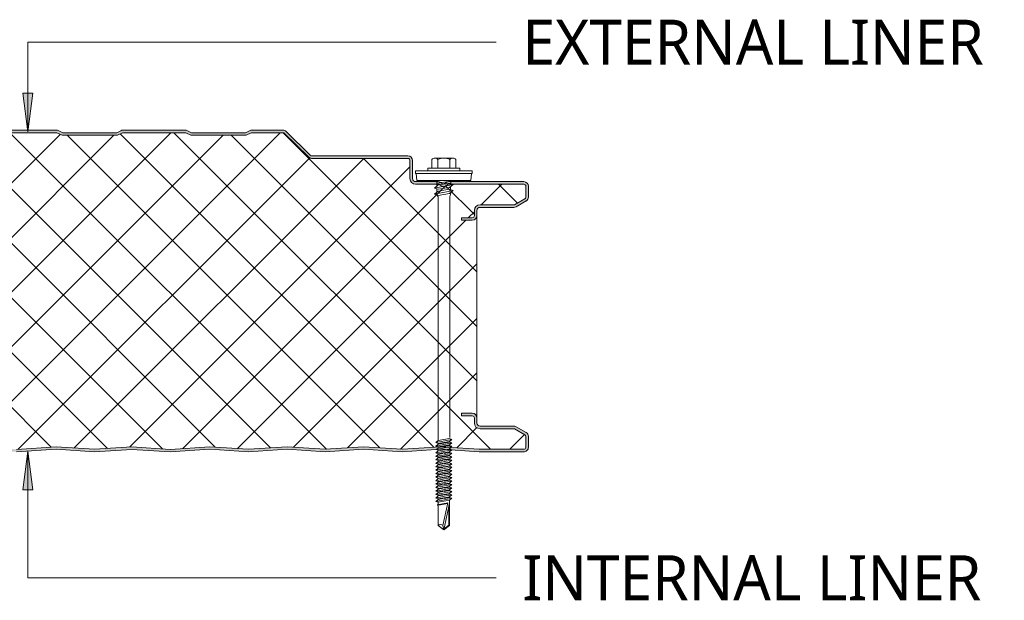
# Model space of a CAD drawing. Header units: millimetres. Extents: x 5866 to 14079, y -1721 to 5266.
# Tile 9 of 13: x 6809 to 7191, y 4462 to 4688. Entities that reach past the tile are written whole.
import ezdxf

# ---------------------------------------------------------------- set-up
doc = ezdxf.new("R2010")
doc.units = ezdxf.units.MM
doc.layers.add('A-DETL-GENF', color=92, linetype='Continuous', lineweight=13)
doc.layers.add('G-ANNO-TEXT', color=231, linetype='Continuous', lineweight=9)
doc.styles.add('Yu Gothic_1', font='Yu Gothic.ttf', dxfattribs={"height": 17.5})

# ---------------------------------------------------------------- blocks, each defined once
blk = doc.blocks.new('HFX 1000 - FINELINE - SATINLINE - HFX 1000 125mm - FINELINE - SATINLINE-4498401-JOINT 12')
at = {"layer": 'A-DETL-GENF'}
h = blk.add_hatch(color=256, dxfattribs=at)
h.paths.add_polyline_path([(619.08, -0.04), (634.65, 0.99), (649.66, 0), (664.01, 0.96), (678.97, -0.03), (694.37, 0.99), (709.28, -0.01), (724.37, 0.99), (739.15, 0), (754.09, 0.99), (769, -0.01), (784.37, 0.97), (799.37, -0.02), (814.93, 0.97), (829.67, 0), (844.01, 0.96), (858.87, -0.04), (874.37, 0.99), (889.28, -0.01), (904.37, 0.99), (919.19, 0), (934.09, 0.99), (949, -0.01), (964.09, 0.99), (979.2, 0), (996.6, 0.05), (997, 0.19), (997.27, 0.34), (997.57, 0.63), (997.87, 1.14), (997.95, 1.38), (998, 1.8), (998, 5.96), (997.94, 6.42), (997.76, 6.86), (997.48, 7.23), (997, 7.57), (993.22, 9.75), (992.72, 9.94), (992.32, 9.99), (978.89, 10.04), (978.6, 10.16), (978.35, 10.35), (978.16, 10.59), (978.03, 10.95), (978, 11.19), (978, 13.19), (977.94, 13.66), (977.76, 14.09), (977.48, 14.47), (977, 14.79), (976.67, 14.93), (975.92, 14.99), (972, 14.99), (972, 13.99), (976.41, 13.97), (976.65, 13.85), (976.77, 13.76), (976.9, 13.59), (976.98, 13.4), (977, 13.19), (977.03, 10.95), (977.08, 10.63), (977.3, 10.09), (977.65, 9.64), (978.1, 9.29), (978.63, 9.07), (979.2, 8.99), (992.54, 8.99), (996.77, 6.52), (996.9, 6.36), (996.98, 6.16), (997, 5.96), (996.98, 1.61), (996.8, 1.27), (996.49, 1.05), (996.12, 1), (978.63, 1.02), (964, 2), (948.86, 1), (934, 2), (919.14, 1), (904.28, 2), (889.28, 0.99), (874.28, 2), (858.87, 0.96), (844.01, 1.96), (829.57, 0.99), (814.57, 2), (799, 0.99), (784, 2), (768.86, 1), (754, 2), (739.14, 1), (724.28, 2), (709.28, 0.99), (694.28, 2), (678.87, 0.96), (664.01, 1.96), (649.57, 0.99), (634.57, 2), (619.08, 0.96), (604.14, 1.96), (589.7, 0.99), (574.7, 2), (559.14, 0.99), (544.14, 2), (529, 1), (514.14, 2), (499.28, 1), (484.42, 2), (469.42, 0.99), (454.42, 2), (438.94, 0.97), (424.14, 1.96), (409.35, 0.97), (394, 2), (379.14, 1), (364.28, 2), (349.28, 0.99), (334.28, 2), (318.87, 0.96), (304.01, 1.96), (289.57, 0.99), (274.57, 2), (259.08, 0.96), (244.14, 1.96), (229.7, 0.99), (214.7, 2), (199.14, 0.99), (184.14, 2), (169, 1), (154.14, 2), (139.28, 1), (124.42, 2), (109.42, 0.99), (94.42, 2), (78.94, 0.97), (64.14, 1.96), (48.97, 1), (34, 2), (19.11, 1), (1.59, 1.02), (1.4, 1.1), (1.23, 1.23), (1.11, 1.4), (1.03, 1.59), (1, 2), (1, 9.3), (0.93, 9.86), (0.71, 10.4), (0.22, 10.95), (-0.1, 11.2), (-0.63, 11.42), (-1.2, 11.5), (-20.41, 11.52), (-20.6, 11.6), (-20.77, 11.73), (-20.89, 11.9), (-20.97, 12.09), (-21, 12.3), (-20.97, 13.4), (-20.89, 13.6), (-20.77, 13.76), (-20.6, 13.89), (-20.41, 13.97), (-20.2, 14), (-16, 14), (-16, 15), (-20.2, 15), (-20.67, 14.93), (-21.1, 14.75), (-21.47, 14.47), (-21.76, 14.1), (-21.95, 13.6), (-22, 13.2), (-22, 12.3), (-21.94, 11.83), (-21.76, 11.4), (-21.38, 10.95), (-21.1, 10.74), (-20.67, 10.56), (-20.2, 10.5), (-0.89, 10.45), (-0.6, 10.33), (-0.35, 10.14), (-0.1, 9.75), (-0.04, 9.61), (0, 9.3), (0, 1.8), (0.06, 1.33), (0.36, 0.75), (0.53, 0.52), (1, 0.2), (1.33, 0.06), (1.8, 0), (19.14, 0), (34.38, 0.97), (49.35, -0.03), (64.14, 0.96), (79.1, -0.03), (94.51, 0.99), (109.42, -0.01), (124.51, 0.99), (139.29, 0), (154.23, 0.99), (169.16, -0.01), (184.51, 0.97), (199.51, -0.02), (215.07, 0.97), (229.81, 0), (244.16, 0.96), (259.08, -0.04), (274.65, 0.99), (289.58, -0.01), (304.14, 0.95), (318.88, -0.04), (334.37, 0.99), (349.37, 0), (364.37, 0.99), (379.24, 0.01), (394, 1), (409.35, -0.03), (424.14, 0.96), (439.01, -0.04), (454.51, 0.99), (469.44, -0.01), (484.51, 0.99), (499.37, 0.01), (514.35, 0.98), (529.24, 0), (544.51, 0.97), (559.42, -0.03), (574.79, 0.99), (589.71, -0.01), (604.16, 0.96), (616.93, 0.1)])
h.paths.add_polyline_path([(972, 90), (976.2, 90), (976.67, 90.06), (977.1, 90.24), (977.48, 90.52), (977.76, 90.9), (977.94, 91.33), (978, 91.8), (978.04, 94.11), (978.16, 94.4), (978.35, 94.64), (978.63, 94.85), (978.89, 94.95), (979.2, 95), (992.72, 95.05), (992.79, 95.06), (993.22, 95.24), (997.1, 97.48), (997.48, 97.76), (997.76, 98.13), (997.94, 98.57), (998, 99.03), (997.95, 103.6), (997.9, 103.76), (997.76, 104.1), (997.48, 104.47), (997, 104.8), (996.6, 104.94), (996.04, 105), (966.7, 104.96), (966.36, 104.86), (965.76, 104.47), (965.54, 104.29), (965.38, 104.2), (965.15, 104.14), (964.92, 104.13), (964.69, 104.18), (964.28, 104.41), (964, 104.66), (963.68, 104.84), (963.32, 104.96), (962.95, 105), (953.89, 105.04), (953.6, 105.16), (953.35, 105.35), (953.1, 105.74), (953.04, 105.88), (953, 106.2), (953, 113.2), (952.94, 113.66), (952.65, 114.24), (952.48, 114.47), (952, 114.8), (951.67, 114.93), (951.2, 115), (913.85, 115.03), (913.56, 115.15), (913.07, 115.58), (903.92, 124.48), (903.55, 124.76), (902.99, 124.95), (902.66, 125), (890.66, 125), (890.18, 124.94), (889.72, 124.77), (888.16, 124), (867.16, 124), (865.61, 124.77), (865.15, 124.94), (864.67, 125), (840.4, 124.97), (840.18, 124.94), (839.72, 124.77), (838.16, 124), (817.08, 124.04), (815.61, 124.77), (815.15, 124.94), (814.67, 125), (790.4, 124.97), (790.18, 124.94), (789.72, 124.77), (788.16, 124), (767.16, 124), (765.61, 124.77), (765.15, 124.94), (764.67, 125), (740.4, 124.97), (740.18, 124.94), (739.72, 124.77), (738.16, 124), (717.12, 124.02), (715.61, 124.77), (715.15, 124.94), (714.67, 125), (690.4, 124.97), (690.18, 124.94), (689.72, 124.77), (688.16, 124), (667.08, 124.04), (665.61, 124.77), (665.15, 124.94), (664.67, 125), (640.4, 124.97), (640.18, 124.94), (639.72, 124.77), (638.16, 124), (617.16, 124), (615.61, 124.77), (615.15, 124.94), (614.67, 125), (590.4, 124.97), (590.18, 124.94), (589.7, 124.76), (588.16, 124), (567.16, 124), (565.61, 124.77), (565.15, 124.94), (564.67, 125), (540.4, 124.97), (540.18, 124.94), (539.72, 124.77), (538.16, 124), (517.16, 124), (515.61, 124.77), (515.15, 124.94), (514.67, 125), (490.4, 124.97), (490.18, 124.94), (489.72, 124.77), (488.16, 124), (467.16, 124), (465.61, 124.77), (464.93, 124.97), (464.67, 125), (440.66, 125), (440.18, 124.94), (439.72, 124.77), (438.16, 124), (417.16, 124), (415.61, 124.77), (414.93, 124.97), (414.67, 125), (390.66, 125), (390.18, 124.94), (389.72, 124.77), (388.16, 124), (367.08, 124.04), (365.61, 124.77), (364.93, 124.97), (364.67, 125), (340.66, 125), (340.18, 124.94), (339.72, 124.77), (338.16, 124), (317.16, 124), (315.61, 124.77), (314.93, 124.97), (314.67, 125), (290.66, 125), (290.18, 124.94), (289.57, 124.7), (288.16, 124), (267.16, 124), (265.61, 124.77), (264.93, 124.97), (264.67, 125), (240.66, 125), (240.18, 124.94), (239.72, 124.77), (238.16, 124), (217.16, 124), (215.61, 124.77), (214.93, 124.97), (214.67, 125), (190.66, 125), (190.18, 124.94), (189.72, 124.77), (188.16, 124), (167.16, 124), (165.61, 124.77), (164.93, 124.97), (164.67, 125), (140.66, 125), (140.18, 124.94), (139.72, 124.77), (138.16, 124), (117.12, 124.02), (115.61, 124.77), (114.93, 124.97), (114.67, 125), (90.66, 125), (90.18, 124.94), (89.72, 124.77), (88.16, 124), (67.16, 124), (65.61, 124.77), (64.93, 124.97), (64.67, 125), (40.66, 125), (40.18, 124.94), (39.72, 124.77), (38.16, 124), (17.16, 124), (15.59, 124.78), (14.93, 124.97), (14.67, 125), (-9.6, 124.97), (-9.82, 124.94), (-10.28, 124.77), (-11.84, 124), (-32.84, 124), (-34.39, 124.77), (-35.07, 124.97), (-35.33, 125), (-47.66, 124.95), (-47.79, 124.94), (-48.22, 124.76), (-48.59, 124.48), (-55.75, 117.45), (-55.95, 116.91), (-55.99, 116.74), (-55.95, 116.25), (-55.88, 115.99), (-55.7, 115.66), (-55.44, 115.38), (-55.13, 115.17), (-54.67, 115.03), (-54.4, 115), (-26.2, 114.95), (-0.57, 107.09), (-0.33, 106.89), (-0.15, 106.65), (-0.04, 106.37), (0, 106.06), (-0.04, 95.88), (-0.16, 95.6), (-0.35, 95.35), (-0.63, 95.14), (-0.89, 95.04), (-1.2, 95), (-20.41, 94.97), (-20.67, 94.93), (-21.1, 94.75), (-21.47, 94.47), (-21.76, 94.1), (-21.95, 93.6), (-22, 93.2), (-22, 91.8), (-21.92, 91.27), (-21.76, 90.9), (-21.47, 90.52), (-21.1, 90.24), (-20.67, 90.06), (-20.2, 90), (-16, 90), (-16, 91), (-20.41, 91.02), (-20.67, 91.15), (-20.8, 91.27), (-20.89, 91.4), (-20.97, 91.59), (-21, 91.8), (-20.97, 93.4), (-20.89, 93.6), (-20.77, 93.76), (-20.6, 93.89), (-20.41, 93.97), (-20.2, 94), (-1.2, 94), (-0.63, 94.07), (-0.1, 94.29), (0.36, 94.64), (0.71, 95.1), (0.93, 95.63), (1, 96.2), (1, 106.06), (0.93, 106.62), (0.72, 107.14), (0.39, 107.59), (-0.05, 107.94), (-0.56, 108.17), (-26.2, 116), (-54.54, 116.01), (-54.82, 116.17), (-54.95, 116.37), (-54.99, 116.67), (-54.88, 116.94), (-54.67, 117.17), (-47.66, 124), (-35.07, 124), (-33.07, 123), (-11.6, 123), (-9.6, 124), (14.93, 124), (16.93, 123), (38.4, 123), (40.4, 124), (64.93, 124), (66.93, 123), (88.4, 123), (90.4, 124), (114.93, 124), (116.93, 123), (138.4, 123), (140.4, 124), (164.93, 124), (166.93, 123), (188.4, 123), (190.4, 124), (214.93, 124), (216.93, 123), (238.4, 123), (240.4, 124), (264.93, 124), (266.93, 123), (288.4, 123), (290.4, 124), (314.93, 124), (316.93, 123), (338.4, 123), (340.4, 124), (364.93, 124), (366.93, 123), (388.4, 123), (390.4, 124), (414.93, 124), (416.93, 123), (438.4, 123), (440.4, 124), (464.93, 124), (466.93, 123), (488.4, 123), (490.4, 124), (514.93, 124), (516.93, 123), (538.4, 123), (540.4, 124), (564.93, 124), (566.93, 123), (588.4, 123), (590.4, 124), (614.93, 124), (616.93, 123), (638.4, 123), (640.4, 124), (664.93, 124), (666.93, 123), (688.4, 123), (690.4, 124), (714.93, 124), (716.93, 123), (738.4, 123), (740.4, 124), (764.93, 124), (766.93, 123), (788.4, 123), (790.4, 124), (814.93, 124), (816.93, 123), (838.4, 123), (840.4, 124), (864.93, 124), (866.93, 123), (888.4, 123), (890.4, 124), (902.99, 124), (912.62, 114.62), (913.07, 114.28), (913.59, 114.07), (914.15, 114), (951.41, 113.97), (951.6, 113.89), (951.77, 113.76), (951.9, 113.6), (951.98, 113.4), (952, 113.2), (952, 106.2), (952.08, 105.63), (952.3, 105.1), (952.65, 104.64), (953.1, 104.29), (953.63, 104.07), (954.2, 104), (963.35, 104), (963.67, 103.63), (964.07, 103.36), (964.52, 103.19), (965, 103.13), (965.48, 103.19), (965.93, 103.36), (966.33, 103.63), (966.65, 104), (996.41, 103.97), (996.6, 103.89), (996.77, 103.76), (996.9, 103.6), (996.98, 103.4), (997, 103.2), (996.98, 98.83), (996.9, 98.63), (996.77, 98.47), (996.6, 98.34), (992.54, 96), (979.2, 96), (978.63, 95.92), (978.1, 95.7), (977.65, 95.35), (977.3, 94.9), (977.08, 94.36), (977, 93.8), (976.98, 91.59), (976.8, 91.27), (976.77, 91.23), (976.6, 91.1), (976.41, 91.02), (976.2, 91), (972, 91)])
h = blk.add_hatch(dxfattribs=at)
h.set_pattern_fill('FP_4', color=256, style=0, pattern_type=2)
h.set_pattern_definition([(45, (-6008.332, -4519.78), (-10.606602, 10.606602), []), (135, (-6008.332, -4519.78), (-10.606602, -10.606602), [])])
h.paths.add_polyline_path([(619.08, 0.96), (634.57, 2), (649.57, 0.99), (664.01, 1.96), (678.87, 0.96), (694.28, 2), (709.28, 0.99), (724.28, 2), (739.14, 1), (754, 2), (769, 0.99), (784, 2), (799.28, 0.97), (814.57, 2), (829.57, 0.99), (844.01, 1.96), (858.87, 0.96), (874.28, 2), (889.28, 0.99), (904.28, 2), (919.14, 1), (934, 2), (949, 0.99), (964, 2), (978.9, 1), (996.49, 1.05), (996.8, 1.27), (996.91, 1.43), (997, 1.8), (996.98, 6.16), (996.9, 6.36), (996.77, 6.52), (996.6, 6.65), (992.54, 8.99), (979.2, 8.99), (978.63, 9.07), (978.1, 9.29), (977.65, 9.64), (977.3, 10.09), (977.08, 10.63), (977, 11.19), (976.98, 13.4), (976.9, 13.59), (976.77, 13.76), (976.6, 13.89), (976.41, 13.97), (976.2, 13.99), (972, 13.99), (972, 14.99), (976.2, 14.99), (976.67, 14.93), (977.1, 14.75), (977.48, 14.47), (977.76, 14.09), (977.94, 13.66), (978, 13.19), (978, 91.8), (977.92, 91.27), (977.76, 90.9), (977.48, 90.52), (977.1, 90.24), (976.67, 90.06), (976.2, 90), (972, 90), (972, 91), (976.41, 91.02), (976.6, 91.1), (976.8, 91.27), (976.9, 91.4), (976.98, 91.59), (977, 91.8), (977, 93.8), (977.08, 94.36), (977.3, 94.9), (977.65, 95.35), (978.1, 95.7), (978.63, 95.92), (979.2, 96), (992.54, 96), (996.77, 98.47), (996.9, 98.63), (996.98, 98.83), (997, 99.03), (996.98, 103.4), (996.9, 103.6), (996.77, 103.76), (996.6, 103.89), (996.41, 103.97), (996.2, 104), (966.65, 104), (966.33, 103.63), (965.93, 103.36), (965.48, 103.19), (965, 103.13), (964.52, 103.19), (964.07, 103.36), (963.67, 103.63), (963.35, 104), (954.2, 104), (953.63, 104.07), (953.1, 104.29), (952.63, 104.66), (952.3, 105.1), (952.08, 105.63), (952, 106.2), (951.98, 113.4), (951.9, 113.6), (951.77, 113.76), (951.6, 113.89), (951.41, 113.97), (951.2, 114), (914.15, 114), (913.59, 114.07), (913.07, 114.28), (912.62, 114.62), (902.99, 124), (890.4, 124), (888.4, 123), (866.93, 123), (864.93, 124), (840.4, 124), (838.4, 123), (816.93, 123), (814.93, 124), (790.4, 124), (788.4, 123), (766.93, 123), (764.93, 124), (740.4, 124), (738.4, 123), (716.93, 123), (714.93, 124), (690.4, 124), (688.4, 123), (666.93, 123), (664.93, 124), (640.4, 124), (638.4, 123), (616.93, 123), (614.93, 124), (590.4, 124), (588.4, 123), (566.93, 123), (564.93, 124), (540.4, 124), (538.4, 123), (516.93, 123), (514.93, 124), (490.4, 124), (488.4, 123), (466.93, 123), (464.93, 124), (440.4, 124), (438.4, 123), (416.93, 123), (414.93, 124), (390.4, 124), (388.4, 123), (366.93, 123), (364.93, 124), (340.4, 124), (338.4, 123), (316.93, 123), (314.93, 124), (290.4, 124), (288.4, 123), (266.93, 123), (264.93, 124), (240.4, 124), (238.4, 123), (216.93, 123), (214.93, 124), (190.4, 124), (188.4, 123), (166.93, 123), (164.93, 124), (140.4, 124), (138.4, 123), (116.93, 123), (114.93, 124), (90.4, 124), (88.4, 123), (66.93, 123), (64.93, 124), (40.4, 124), (38.4, 123), (16.93, 123), (14.93, 124), (-9.6, 124), (-11.6, 123), (-33.07, 123), (-35.07, 124), (-47.66, 124), (-54.91, 116.91), (-54.97, 116.79), (-54.95, 116.37), (-54.79, 116.14), (-54.54, 116.01), (-54.4, 116), (-26.2, 116), (-0.56, 108.17), (-0.05, 107.94), (0.39, 107.59), (0.72, 107.14), (0.93, 106.62), (1, 106.06), (1, 96.2), (0.93, 95.63), (0.71, 95.1), (0.36, 94.64), (-0.1, 94.29), (-0.63, 94.07), (-1.2, 94), (-20.41, 93.97), (-20.6, 93.89), (-20.77, 93.76), (-20.89, 93.6), (-20.97, 93.4), (-21, 93.2), (-20.97, 91.59), (-20.8, 91.27), (-20.77, 91.23), (-20.6, 91.1), (-20.41, 91.02), (-20.2, 91), (-16, 91), (-16, 90), (-20.2, 90), (-20.67, 90.06), (-21.1, 90.24), (-21.47, 90.52), (-21.76, 90.9), (-21.94, 91.33), (-22, 91.8), (-22, 13.2), (-21.94, 13.66), (-21.76, 14.1), (-21.47, 14.47), (-21.1, 14.75), (-20.67, 14.93), (-20.2, 15), (-16, 15), (-16, 14), (-20.41, 13.97), (-20.6, 13.89), (-20.77, 13.76), (-20.89, 13.6), (-20.97, 13.4), (-21, 13.2), (-20.97, 12.09), (-20.89, 11.9), (-20.77, 11.73), (-20.6, 11.6), (-20.41, 11.52), (-20.2, 11.5), (-1.2, 11.5), (-0.63, 11.42), (-0.1, 11.2), (0.36, 10.85), (0.71, 10.4), (0.93, 9.86), (1, 9.3), (1.03, 1.59), (1.11, 1.4), (1.23, 1.23), (1.4, 1.1), (1.59, 1.02), (1.8, 1), (19.11, 1), (34, 2), (49.35, 0.97), (64.14, 1.96), (79, 0.96), (94.42, 2), (109.42, 0.99), (124.42, 2), (139.28, 1), (154.14, 2), (169.14, 0.99), (184.14, 2), (199.42, 0.97), (214.7, 2), (229.7, 0.99), (244.14, 1.96), (259.08, 0.96), (274.57, 2), (289.57, 0.99), (304.01, 1.96), (318.87, 0.96), (334.28, 2), (349.28, 0.99), (364.28, 2), (379.14, 1), (394, 2), (409.35, 0.97), (424.14, 1.96), (439, 0.96), (454.42, 2), (469.42, 0.99), (484.42, 2), (499.28, 1), (514.14, 2), (529.14, 0.99), (544.14, 2), (559.42, 0.97), (574.7, 2), (589.7, 0.99), (604.14, 1.96)])
for p, q in [((814.93, 124), (790.4, 124)), ((814.67, 125), (790.66, 125)), ((816.93, 123), (814.93, 124)), ((817.16, 124), (815.61, 124.77)), ((838.4, 123), (816.93, 123)), ((838.16, 124), (817.16, 124)), ((839.72, 124.77), (838.16, 124)), ((840.4, 124), (838.4, 123)), ((864.93, 124), (840.4, 124)), ((864.67, 125), (840.66, 125)), ((866.93, 123), (864.93, 124)), ((867.16, 124), (865.61, 124.77)), ((888.4, 123), (866.93, 123)), ((888.16, 124), (867.16, 124)), ((889.72, 124.77), (888.16, 124)), ((890.4, 124), (888.4, 123)), ((902.99, 124), (890.4, 124)), ((902.66, 125), (890.66, 125)), ((912.62, 114.62), (902.99, 124)), ((913.31, 115.34), (903.92, 124.48)), ((951.2, 115), (914.15, 115)), ((951.2, 114), (914.15, 114)), ((952, 106.2), (952, 113.2)), ((953, 106.2), (953, 113.2)), ((960.53, 113.62), (960.53, 110.29)), ((961.69, 114.14), (968.65, 114.14)), ((962.85, 113.62), (962.85, 110.29)), ((967.49, 113.62), (967.49, 110.29)), ((969.81, 113.62), (969.81, 110.29)), ((976.17, 109.14), (954.17, 109.14)), ((954.17, 109.14), (954.17, 108.14)), ((954.17, 108.14), (976.17, 108.14)), ((954.42, 108.14), (954.65, 105.45)), ((971.42, 110.29), (958.92, 110.29)), ((958.92, 110.29), (958.92, 109.14)), ((971.42, 109.14), (971.42, 110.29)), ((975.7, 105.45), (975.92, 108.14)), ((976.17, 108.14), (976.17, 109.14)), ((962.95, 105), (954.2, 105)), ((963.35, 104), (954.2, 104)), ((975.7, 105.45), (954.65, 105.45)), ((961.57, 102.52), (968.78, 103.93)), ((962.92, 103.7), (961.57, 102.52)), ((962.48, 105.45), (962.48, 103.32)), ((967.87, 105.19), (962.48, 104.36)), ((967.87, 104.46), (962.92, 103.7)), ((996.2, 104), (966.65, 104)), ((996.2, 105), (967.05, 105)), ((968.78, 103.93), (967.42, 102.75)), ((967.87, 105.45), (967.87, 103.75)), ((962.92, 102.06), (961.57, 102.52)), ((961.57, 100.15), (968.78, 101.55)), ((962.92, 101.33), (961.57, 100.15)), ((961.57, 100.15), (962.92, 99.68)), ((962.49, 102.21), (962.49, 100.95)), ((962.61, 99.79), (962.94, 99.06)), ((967.42, 102.75), (962.92, 102.06)), ((967.42, 102.02), (962.92, 101.33)), ((962.92, 99.68), (967.42, 100.37)), ((968.78, 101.55), (967.42, 102.02)), ((967.42, 100.37), (968.78, 101.55)), ((967.44, 99.1), (967.81, 100.71)), ((967.79, 103.06), (967.79, 101.89)), ((997, 99.03), (997, 103.2)), ((998, 99.03), (998, 103.2)), ((962.94, 99.06), (962.94, 4.69)), ((967.44, 5.52), (967.44, 99.1)), ((979.2, 96), (992.54, 96)), ((992.54, 96), (996.6, 98.34)), ((993.22, 95.24), (997.1, 97.48)), ((977, 91.8), (977, 93.8)), ((978, 91.8), (978, 93.8)), ((978, 13.19), (978, 91.8)), ((979.2, 95), (992.32, 95)), ((972, 90), (972, 91)), ((972, 91), (976.2, 91)), ((976.2, 90), (972, 90)), ((972, 13.99), (972, 14.99)), ((972, 14.99), (976.2, 14.99)), ((976.2, 13.99), (972, 13.99)), ((977, 11.19), (977, 13.19)), ((978, 11.19), (978, 13.19)), ((992.32, 9.99), (979.2, 9.99)), ((992.54, 8.99), (979.2, 8.99)), ((996.6, 6.65), (992.54, 8.99)), ((997.1, 7.51), (993.22, 9.75)), ((962.03, 3.61), (968.32, 4.83)), ((962.92, 4.39), (962.03, 3.61)), ((962.92, 4.39), (967.42, 5.14)), ((962.92, 3.3), (967.42, 4.05)), ((968.32, 4.83), (967.42, 5.14)), ((968.32, 4.83), (967.42, 4.05)), ((997, 1.8), (997, 5.96)), ((998, 1.8), (998, 5.96)), ((799.28, 0.97), (814.57, 2)), ((799.28, -0.03), (814.57, 1)), ((814.57, 2), (829.57, 0.99)), ((814.57, 1), (829.57, -0.01)), ((829.57, 0.99), (844.01, 1.96)), ((829.57, -0.01), (844.01, 0.96)), ((844.01, 1.96), (858.87, 0.96)), ((844.01, 0.96), (858.87, -0.04)), ((858.87, 0.96), (874.28, 2)), ((858.87, -0.04), (874.28, 1)), ((874.28, 2), (889.28, 0.99)), ((874.28, 1), (889.28, -0.01)), ((889.28, 0.99), (904.28, 2)), ((889.28, -0.01), (904.28, 1)), ((904.28, 2), (919.14, 1)), ((904.28, 1), (919.14, 0)), ((919.14, 1), (934, 2)), ((919.14, 0), (934, 1)), ((934, 2), (949, 0.99)), ((934, 1), (949, -0.01)), ((949, 0.99), (964, 2)), ((949, -0.01), (964, 1)), ((962.03, 3.61), (962.92, 3.3)), ((962.03, 2.26), (968.32, 3.48)), ((962.92, 3.04), (962.03, 2.26)), ((962.03, 2.26), (962.92, 1.95)), ((962.03, 0.91), (963.13, 1.13)), ((962.03, 0.91), (962.92, 0.61)), ((962.92, 0.35), (962.03, -0.43)), ((964.27, 0), (962.03, -0.43)), ((962.42, 0.99), (963.01, 1.45)), ((967.42, 3.79), (962.92, 3.04)), ((967.42, 2.7), (962.92, 1.95)), ((967.42, 2.45), (962.92, 1.7)), ((962.92, 0.35), (963.78, 0.49)), ((962.94, 1.09), (968.32, 2.14)), ((963.78, 0.49), (967.42, 1.1)), ((964, 2), (978.9, 1)), ((964, 1), (978.86, 0)), ((968.32, 0.79), (964.27, 0)), ((964.73, -0.44), (967.42, 0.01)), ((968.32, 0.79), (967.2, 1.18)), ((968.32, 2.14), (967.26, 1.07)), ((968.32, 3.48), (967.42, 3.79)), ((968.32, 3.48), (967.42, 2.7)), ((968.32, 2.14), (967.42, 2.45)), ((968.32, 0.79), (967.42, 0.01)), ((978.86, 0), (996.07, 0)), ((978.9, 1), (996.12, 1)), ((962.03, -0.43), (962.92, -0.74)), ((962.92, -1), (962.03, -1.78)), ((962.03, -1.78), (965.42, -1.12)), ((962.03, -1.78), (962.92, -2.09)), ((962.03, -3.13), (966.56, -2.24)), ((962.92, -2.34), (962.03, -3.13)), ((962.03, -3.13), (962.92, -3.43)), ((962.92, -3.69), (962.03, -4.47)), ((962.03, -4.47), (965.42, -3.81)), ((962.92, -0.74), (964.73, -0.44)), ((964.95, -0.66), (962.92, -1)), ((965.9, -1.59), (962.92, -2.09)), ((966.12, -1.81), (962.92, -2.34)), ((962.92, -3.43), (967.07, -2.74)), ((964.95, -3.35), (962.92, -3.69)), ((967.42, -0.25), (965.27, -0.61)), ((967.42, -2.94), (965.27, -3.3)), ((965.42, -1.12), (968.32, -0.56)), ((965.42, -3.81), (968.32, -3.25)), ((967.42, -1.34), (965.9, -1.59)), ((967.42, -1.59), (966.12, -1.81)), ((966.56, -2.24), (968.32, -1.9)), ((968.32, -1.9), (967.39, -2.69)), ((968.32, -0.56), (967.42, -0.25)), ((968.32, -0.56), (967.42, -1.34)), ((968.32, -1.9), (967.42, -1.59)), ((968.32, -3.25), (967.42, -2.94)), ((968.32, -3.25), (967.42, -4.03)), ((962.03, -4.47), (962.92, -4.78)), ((962.92, -5.04), (962.03, -5.82)), ((962.03, -5.82), (965.42, -5.17)), ((962.03, -5.82), (962.92, -6.13)), ((962.92, -6.38), (962.03, -7.17)), ((962.03, -7.17), (965.42, -6.51)), ((962.03, -7.17), (962.92, -7.47)), ((965.9, -4.28), (962.92, -4.78)), ((964.95, -4.71), (962.92, -5.04)), ((965.9, -5.64), (962.92, -6.13)), ((964.95, -6.05), (962.92, -6.38)), ((965.9, -6.98), (962.92, -7.47)), ((964.95, -7.39), (962.92, -7.73)), ((967.42, -4.29), (965.27, -4.65)), ((967.42, -5.63), (965.27, -5.99)), ((967.42, -6.98), (965.27, -7.34)), ((965.42, -5.17), (968.32, -4.6)), ((965.42, -6.51), (968.32, -5.94)), ((965.42, -7.85), (968.32, -7.29)), ((967.42, -4.03), (965.9, -4.28)), ((967.42, -5.38), (965.9, -5.64)), ((967.42, -6.72), (965.9, -6.98)), ((968.32, -4.6), (967.42, -4.29)), ((968.32, -4.6), (967.42, -5.38)), ((968.32, -5.94), (967.42, -5.63)), ((968.32, -5.94), (967.42, -6.72)), ((968.32, -7.29), (967.42, -6.98)), ((968.32, -7.29), (967.42, -8.07)), ((962.92, -7.73), (962.03, -8.51)), ((962.03, -8.51), (965.42, -7.85)), ((962.03, -8.51), (962.92, -8.82)), ((962.92, -9.08), (962.03, -9.86)), ((962.03, -9.86), (965.42, -9.2)), ((962.03, -9.86), (962.92, -10.17)), ((962.92, -10.42), (962.03, -11.21)), ((962.03, -11.21), (965.42, -10.55)), ((962.03, -11.21), (962.92, -11.51)), ((965.9, -8.32), (962.92, -8.82)), ((964.95, -8.74), (962.92, -9.08)), ((965.9, -9.67), (962.92, -10.17)), ((964.95, -10.09), (962.92, -10.42)), ((965.9, -11.02), (962.92, -11.51)), ((964.95, -11.43), (962.92, -11.77)), ((967.42, -8.33), (965.27, -8.69)), ((967.42, -9.67), (965.27, -10.03)), ((967.42, -11.02), (965.27, -11.38)), ((965.42, -9.2), (968.32, -8.64)), ((965.42, -10.55), (968.32, -9.98)), ((965.42, -11.89), (968.32, -11.33)), ((967.42, -8.07), (965.9, -8.32)), ((967.42, -9.42), (965.9, -9.67)), ((967.42, -10.76), (965.9, -11.02)), ((968.32, -8.64), (967.42, -8.33)), ((968.32, -8.64), (967.42, -9.42)), ((968.32, -9.98), (967.42, -9.67)), ((968.32, -9.98), (967.42, -10.76)), ((968.32, -11.33), (967.42, -11.02)), ((968.32, -11.33), (967.42, -12.11)), ((962.92, -11.77), (962.03, -12.55)), ((962.03, -12.55), (965.42, -11.89)), ((962.03, -12.55), (962.92, -12.86)), ((962.92, -13.12), (962.03, -13.9)), ((962.03, -13.9), (965.42, -13.24)), ((962.03, -13.9), (962.92, -14.21)), ((962.92, -14.46), (962.03, -15.25)), ((962.03, -15.25), (965.42, -14.59)), ((962.03, -15.25), (962.92, -15.55)), ((965.9, -12.36), (962.92, -12.86)), ((964.95, -12.78), (962.92, -13.12)), ((965.9, -13.71), (962.92, -14.21)), ((964.95, -14.13), (962.92, -14.46)), ((965.9, -15.06), (962.92, -15.55)), ((967.42, -12.37), (965.27, -12.73)), ((967.42, -13.71), (965.27, -14.07)), ((967.42, -15.06), (965.27, -15.42)), ((965.42, -13.24), (968.32, -12.68)), ((965.42, -14.59), (968.32, -14.02)), ((967.42, -12.11), (965.9, -12.36)), ((967.42, -13.46), (965.9, -13.71)), ((967.42, -14.8), (965.9, -15.06)), ((968.32, -12.68), (967.42, -12.37)), ((968.32, -12.68), (967.42, -13.46)), ((968.32, -14.02), (967.42, -13.71)), ((968.32, -14.02), (967.42, -14.8)), ((968.32, -15.37), (967.42, -15.06)), ((962.92, -15.81), (962.03, -16.59)), ((962.03, -16.59), (965.42, -15.93)), ((962.03, -16.59), (962.92, -16.9)), ((962.92, -17.16), (962.03, -17.94)), ((962.03, -17.94), (965.42, -17.28)), ((962.03, -17.94), (962.92, -18.25)), ((962.92, -18.5), (962.03, -19.29)), ((962.03, -19.29), (965.42, -18.63)), ((964.95, -15.47), (962.92, -15.81)), ((965.9, -16.4), (962.92, -16.9)), ((964.95, -16.82), (962.92, -17.16)), ((965.9, -17.75), (962.92, -18.25)), ((964.95, -18.17), (962.92, -18.5)), ((965.9, -19.1), (962.92, -19.6)), ((967.42, -16.41), (965.27, -16.77)), ((967.42, -17.75), (965.27, -18.11)), ((965.42, -15.93), (968.32, -15.37)), ((965.42, -17.28), (968.32, -16.72)), ((965.42, -18.63), (968.32, -18.06)), ((967.42, -16.15), (965.9, -16.4)), ((967.42, -17.5), (965.9, -17.75)), ((967.42, -18.84), (965.9, -19.1)), ((968.32, -15.37), (967.42, -16.15)), ((968.32, -16.72), (967.42, -16.41)), ((968.32, -16.72), (967.42, -17.5)), ((968.32, -18.06), (967.42, -17.75)), ((968.32, -18.06), (967.42, -18.84)), ((967.42, -28.68), (967.42, -18.84)), ((962.03, -19.29), (962.92, -19.6)), ((966.66, -19.87), (962.53, -20.59)), ((962.6, -20.91), (966.61, -20.13)), ((962.92, -19.6), (962.92, -20.52)), ((962.92, -21.12), (962.92, -28.68)), ((964.83, -28.68), (966.66, -19.87)), ((967.3, -20), (965.17, -30.25)), ((967.16, -20.69), (967.16, -28.54)), ((962.92, -28.68), (965.17, -30.25)), ((965.17, -30.25), (964.83, -28.68)), ((965.17, -30.25), (967.42, -28.68)), ((967.16, -28.54), (965.25, -29.88))]:
    blk.add_line(p, q, dxfattribs=at)
for centre, radius, start, end in [((814.67, 122.9), 2.1, 63.4349, 90), ((840.66, 122.9), 2.1, 90, 116.5651), ((864.67, 122.9), 2.1, 63.4349, 90), ((890.66, 122.9), 2.1, 90, 116.5651), ((902.66, 123.2), 1.8, 45.7585, 90), ((914.15, 116.2), 1.2, 225.7585, 270), ((951.2, 113.2), 1.8, 0, 90), ((914.15, 116.2), 2.2, 225.7585, 270), ((951.2, 113.2), 0.8, 360, 90), ((961.69, 112.6), 1.54, 41.3319, 138.6681), ((965.17, 108.75), 5.39, 64.5175, 115.4825), ((968.65, 112.6), 1.54, 41.3319, 138.6681), ((954.2, 106.2), 2.2, 180, 270), ((954.2, 106.2), 1.2, 180, 270), ((962.95, 103.2), 1.8, 42.5365, 90), ((965, 105.13), 2, 214.5, 325.5), ((965, 105.13), 1, 224.7568, 319.1779), ((967.05, 103.2), 1.8, 90, 135.2599), ((996.2, 103.2), 1.8, 0, 90), ((996.2, 103.2), 0.8, 360, 90), ((979.2, 93.8), 2.2, 90, 180), ((996.2, 99.03), 0.8, 300, 0), ((996.2, 99.03), 1.8, 300, 0), ((976.2, 91.8), 1.8, 270, 360), ((976.2, 91.8), 0.8, 270, 360), ((979.2, 93.8), 1.2, 90, 180), ((992.32, 96.8), 1.8, 270, 300), ((976.2, 13.19), 1.8, 0, 90), ((976.2, 13.19), 0.8, 360, 90), ((979.2, 11.19), 2.2, 180, 270), ((979.2, 11.19), 1.2, 180, 270), ((992.32, 8.19), 1.8, 60, 90), ((996.2, 5.96), 0.8, 0, 60), ((996.2, 5.96), 1.8, 0, 60), ((996.2, 1.8), 1.8, 265.8468, 0), ((996.2, 1.8), 0.8, 263.7686, 360), ((963.88, -29.71), 1.41, 47.2756, 132.7244)]:
    blk.add_arc(centre, radius, start, end, dxfattribs=at)

msp = doc.modelspace()

# ---------------------------------------------------------------- hatches: boundary and pattern name
at = {"layer": 'G-ANNO-TEXT'}
for points in [[(6811.93, 4644.18), (6813.91, 4659.18), (6809.96, 4659.18)], [(6811.93, 4520.02), (6809.96, 4505.02), (6813.91, 4505.02)]]:
    msp.add_hatch(color=7, dxfattribs=at).paths.add_polyline_path(points)

# ---------------------------------------------------------------- linework, layer by layer
at = {"layer": 'G-ANNO-TEXT', "color": 7}
for p, q in [((6811.93, 4678.97), (6993.83, 4678.97)), ((6811.93, 4644.18), (6811.93, 4678.97)), ((6813.91, 4659.18), (6809.96, 4659.18)), ((6809.96, 4659.18), (6811.93, 4644.18)), ((6811.93, 4644.18), (6813.91, 4659.18)), ((6811.93, 4520.02), (6809.96, 4505.02)), ((6813.91, 4505.02), (6811.93, 4520.02)), ((6811.93, 4520.02), (6811.93, 4470.83)), ((6809.96, 4505.02), (6813.91, 4505.02)), ((6811.93, 4470.83), (6993.83, 4470.83))]:
    msp.add_line(p, q, dxfattribs=at)

# ---------------------------------------------------------------- block references
at = {"layer": 'A-DETL-GENF'}
msp.add_blockref('HFX 1000 - FINELINE - SATINLINE - HFX 1000 125mm - FINELINE - SATINLINE-4498401-JOINT 12', (6008.33, 4519.78), dxfattribs=at)

# ---------------------------------------------------------------- texts
at = {"layer": 'G-ANNO-TEXT', "color": 7, "char_height": 17.5, "attachment_point": 1, "style": 'Yu Gothic_1', "bg_fill": 3, "box_fill_scale": 1.25, "bg_fill_color": 256, "bg_fill_true_color": 13158600, "bg_fill_transparency": 0}
for s, insert, width in [('EXTERNAL LINER', (7003.99, 4687.72), 232.4894), ('INTERNAL LINER', (7003.99, 4479.58), 226.0759)]:
    msp.add_mtext(s, dxfattribs=dict(at, insert=insert, width=width))

doc.saveas('drawing.dxf')
